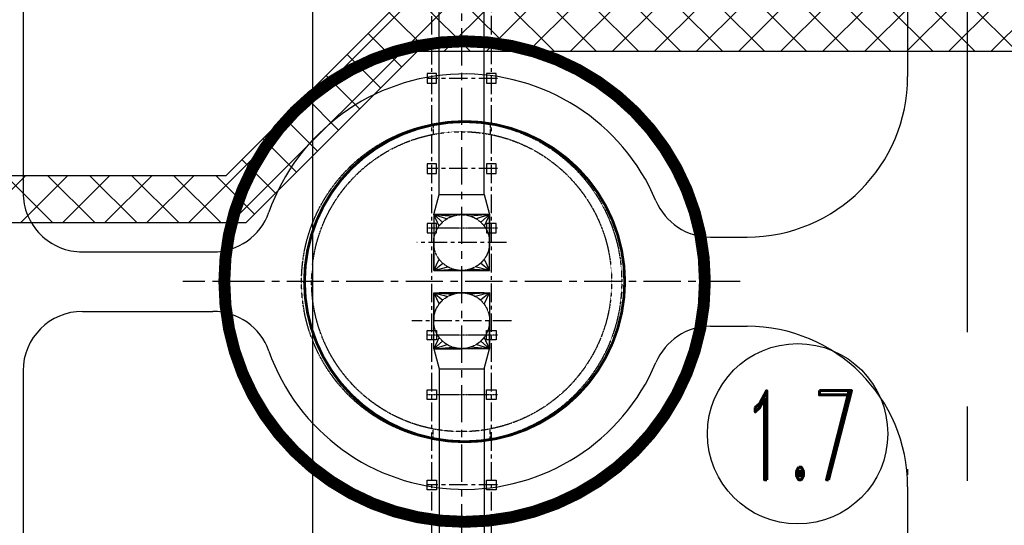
# Model space of a CAD drawing. Header units: inches. Extents: x -8998005 to 170525121, y -30058259 to 1575573.
# Tile 86 of 107: x 175352 to 258125, y 252518 to 295023. Entities that reach past the tile are written whole.
import ezdxf
from ezdxf.enums import TextEntityAlignment as Align

# ---------------------------------------------------------------- set-up
doc = ezdxf.new("R2010")
doc.units = ezdxf.units.IN
doc.header["$LTSCALE"] = 5
doc.header["$MEASUREMENT"] = 0
doc.linetypes.add('CENTER', pattern=[2, 1.25, -0.25, 0.25, -0.25])
doc.linetypes.add('HIDDEN', pattern=[0.375, 0.25, -0.125])
for name, color, linetype in [('CANAL', 4, 'Continuous'), ('DCEN', 237, 'CENTER'), ('DDMM', 4, 'Continuous'), ('DIM', 7, 'Continuous'), ('OBH', 6, 'HIDDEN'), ('obk', 1, 'Continuous'), ('TCE-ME-ROAD', 244, 'Continuous'), ('Text', 6, 'Continuous')]:
    doc.layers.add(name, color=color, linetype=linetype)
doc.styles.add('M1', font='ROMAND.shx', dxfattribs={"height": 6250})

# ---------------------------------------------------------------- blocks, each defined once
blk = doc.blocks.new('A$C17865E07')
at = {"layer": 'obk'}
blk.add_lwpolyline([(-400.0000000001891, -399.9999999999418), (-400.0000000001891, 400.0000000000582), (399.9999999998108, 400.0000000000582), (399.9999999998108, -399.9999999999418)], close=True, dxfattribs=at)
blk = doc.blocks.new('Boiler to Chimney#1&2')
at = {"layer": 'DCEN', "ltscale": 250}
for p, q in [((472203839.5824738, -1994068370.289666), (472203839.5824738, -1993925332.109851)), ((472208839.5824738, -1994068365.400491), (472208839.5824738, -1993925327.220676)), ((472209346.0735186, -1993979545.931406), (472203422.5149788, -1993979545.931406)), ((472209346.0735186, -1993987136.947234), (472203422.5149788, -1993987136.947234)), ((472210111.6494132, -1993993351.947235), (472202567.5155344, -1993993351.947235)), ((472210518.5493516, -1993999921.947235), (472202160.6155959, -1993999921.947235)), ((472209346.0735186, -1994013727.963063), (472203422.5149788, -1994013727.963063))]:
    blk.add_line(p, q, dxfattribs=at)
at = {"layer": 'DCEN', "ltscale": 500}
for p, q in [((472206339.5824738, -1993925332.109851), (472206339.5824741, -1994068370.289666)), ((472229765.6281304, -1993996636.855685), (472182913.5368172, -1993996636.855685))]:
    blk.add_line(p, q, dxfattribs=at)
at = {"layer": 'DCEN', "linetype": 'CENTER'}
for p, q in [((472209346.0735186, -1993992136.947235), (472203422.5149788, -1993992136.947235)), ((472209346.0735186, -1994001136.947234), (472203422.5149788, -1994001136.947234)), ((472209346.0735186, -1994006136.947234), (472203422.5149788, -1994006136.947234))]:
    blk.add_line(p, q, dxfattribs=at)
at = {"layer": 'OBH'}
for p, q in [((472203939.5824738, -1993983392.642798), (472203939.5824738, -1993984257.444013)), ((472208739.5824738, -1993983392.642798), (472208739.5824738, -1993984257.444013)), ((472203939.5824738, -1994009881.251671), (472203939.5824738, -1994009016.450456)), ((472208739.5824738, -1994009881.251671), (472208739.5824738, -1994009016.450456))]:
    blk.add_line(p, q, dxfattribs=at)
for centre, radius in [((472206339.5824738, -1993996636.947235), 13460), ((472206339.5824738, -1993996636.947235), 12610), ((472206339.5824738, -1993993351.947235), 2350), ((472206339.5824738, -1993999921.947235), 2350)]:
    blk.add_circle(centre, radius, dxfattribs=at)
blk.add_arc((472206339.5824738, -1993996636.947235), 20200, 0, 359.9000059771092, dxfattribs=at)
at = {"layer": 'obk'}
for p, q in [((472204439.5824738, -1993989301.947235), (472204439.5824738, -1993929127.871514)), ((472208239.5824738, -1993989301.947235), (472208239.5824738, -1993929127.871514)), ((472203989.5824738, -1993991001.947234), (472203989.5824738, -1993993351.947235)), ((472203989.5824738, -1993991001.947234), (472206339.5824738, -1993991001.947234)), ((472203989.5824738, -1993991001.947234), (472204737.3199003, -1993991632.861825)), ((472203989.5824738, -1993991001.947234), (472205115.0093026, -1993991346.225283)), ((472203989.5824738, -1993991001.947234), (472205589.5483422, -1993991124.852984)), ((472208689.5824738, -1993991001.947234), (472206339.5824738, -1993991001.947234)), ((472208689.5824738, -1993991001.947234), (472207089.6166053, -1993991124.852984)), ((472208689.5824738, -1993991001.947234), (472207564.1556449, -1993991346.225283)), ((472208689.5824738, -1993991001.947234), (472207941.8450473, -1993991632.861825)), ((472208689.5824738, -1993991001.947234), (472208689.5824738, -1993993351.947235)), ((472203989.5824738, -1993995701.947234), (472203989.5824738, -1993993351.947235)), ((472208689.5824738, -1993995701.947234), (472208689.5824738, -1993993351.947235)), ((472203989.5824738, -1993995701.947234), (472204759.7619511, -1993995091.679144)), ((472203989.5824738, -1993995701.947234), (472205193.1680015, -1993995403.34526)), ((472203989.5824738, -1993995701.947234), (472205646.4785008, -1993995597.410858)), ((472208689.5824738, -1993995701.947234), (472207032.6864468, -1993995597.410858)), ((472208689.5824738, -1993995701.947234), (472207485.9969461, -1993995403.34526)), ((472208689.5824738, -1993995701.947234), (472207919.4029964, -1993995091.679144)), ((472203989.5824738, -1993997571.947234), (472203989.5824738, -1993999921.947235)), ((472203989.5824738, -1993997571.947234), (472204759.7619511, -1993998182.215325)), ((472203989.5824738, -1993997571.947234), (472205193.1680015, -1993997870.549209)), ((472203989.5824738, -1993997571.947234), (472205646.4785008, -1993997676.483611)), ((472208689.5824738, -1993997571.947234), (472207032.6864468, -1993997676.483611)), ((472208689.5824738, -1993997571.947234), (472207485.9969461, -1993997870.549209)), ((472208689.5824738, -1993997571.947234), (472207919.4029964, -1993998182.215325)), ((472208689.5824738, -1993997571.947234), (472208689.5824738, -1993999921.947235)), ((472203989.5824738, -1994002271.947234), (472203989.5824738, -1993999921.947235)), ((472208689.5824738, -1994002271.947234), (472208689.5824738, -1993999921.947235)), ((472203989.5824738, -1994002271.947234), (472204737.3199003, -1994001641.032644)), ((472203989.5824738, -1994002271.947234), (472205115.0093026, -1994001927.669186)), ((472203989.5824738, -1994002271.947234), (472205589.5483422, -1994002149.041485)), ((472203989.5824738, -1994002271.947234), (472206339.5824738, -1994002271.947234)), ((472208689.5824738, -1994002271.947234), (472206339.5824738, -1994002271.947234)), ((472208689.5824738, -1994002271.947234), (472207089.6166053, -1994002149.041485)), ((472208689.5824738, -1994002271.947234), (472207564.1556449, -1994001927.669186)), ((472208689.5824738, -1994002271.947234), (472207941.8450473, -1994001641.032644)), ((472204439.5824738, -1994003971.947234), (472204439.5824738, -1994064145.839857)), ((472208239.5824738, -1994003971.947234), (472208239.5824738, -1994064145.839857))]:
    blk.add_line(p, q, dxfattribs=at)
for points in [[(472203989.5824738, -1993991001.947234), (472204439.5824738, -1993989301.947235), (472208239.5824738, -1993989301.947235), (472208689.5824738, -1993991001.947234)], [(472204439.5824738, -1993991969.015566), (472203989.5824738, -1993991001.947234)], [(472208689.5824738, -1993991001.947234), (472208239.5824738, -1993991969.015566)], [(472203989.5824738, -1993995701.947234), (472204439.5824738, -1993994734.878903)], [(472208239.5824738, -1993994734.878903), (472208689.5824738, -1993995701.947234)], [(472208239.5824738, -1993995701.947234), (472204439.5824738, -1993995701.947234)], [(472203989.5824738, -1993997571.947234), (472204439.5824738, -1993998539.015566)], [(472208239.5824738, -1993997571.947234), (472204439.5824738, -1993997571.947234)], [(472208239.5824738, -1993998539.015566), (472208689.5824738, -1993997571.947234)], [(472204439.5824738, -1994001304.878903), (472203989.5824738, -1994002271.947234)], [(472208689.5824738, -1994002271.947234), (472208239.5824738, -1994001304.878903)], [(472203989.5824738, -1994002271.947234), (472204439.5824738, -1994003971.947234), (472208239.5824738, -1994003971.947234), (472208689.5824738, -1994002271.947234)]]:
    blk.add_lwpolyline(points, dxfattribs=at)
for points in [[(472203989.5824738, -1993995701.947234), (472208689.5824738, -1993995701.947234), (472208689.5824738, -1993991001.947234), (472203989.5824738, -1993991001.947234)], [(472203989.5824738, -1993997571.947234), (472208689.5824738, -1993997571.947234), (472208689.5824738, -1994002271.947234), (472203989.5824738, -1994002271.947234)]]:
    blk.add_lwpolyline(points, close=True, dxfattribs=at)
at = {"layer": 'DDMM', "color": 2, "xscale": -1, "rotation": 180}
for p in [(472203839.5824738, -1993979545.931406), (472208839.5824738, -1993979545.931406), (472203839.5824738, -1993987136.947234), (472208839.5824738, -1993987136.947234), (472203839.5824738, -1993992136.947235), (472208839.5824738, -1993992136.947235)]:
    blk.add_blockref('A$C17865E07', p, dxfattribs=at)
at = {"layer": 'DDMM', "color": 2}
for p in [(472203839.5824738, -1994001136.947234), (472208839.5824738, -1994001136.947234), (472203839.5824738, -1994006136.947234), (472208839.5824738, -1994006136.947234), (472203839.5824738, -1994013727.963063), (472208839.5824738, -1994013727.963063)]:
    blk.add_blockref('A$C17865E07', p, dxfattribs=at)
blk = doc.blocks.new('A$C08E86F63')
at = {"layer": 'TCE-ME-ROAD'}
h = blk.add_hatch(dxfattribs=at)
h.set_pattern_fill('ANSI37', color=3, scale=20000, style=0)
h.set_pattern_definition([(45, (0, 0), (-1767.766952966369, 1767.766952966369), []), (135, (0, 0), (-1767.766952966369, -1767.766952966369), [])])
h.paths.add_polyline_path([(-164708.9748621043, -59351.20218613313), (-168708.9748613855, -59351.20218613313), (-168708.9748613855, -370058.5203087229), (-164708.9748613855, -370058.5203087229), (-164708.9748671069, -113312.2021907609), (-75447.1552207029, -113312.2021882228), (-61047.15522195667, -98912.20218947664), (-5.986075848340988e-07, -98912.20218749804), (-1.019099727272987e-06, -285284.7021874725), (-62704.00946368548, -285284.7021874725), (-77232.747221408, -299813.4399438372), (-164708.974863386, -299812.2021850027), (-164708.9748633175, -303812.2021865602), (-75575.89297370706, -303813.4399427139), (-61047.15521666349, -289284.7021856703), (-9.563518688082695e-07, -289284.7021836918), (-1.242500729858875e-06, -515312.2021873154), (85191.02507293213, -515312.2021873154), (85191.02507293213, -510312.2021873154), (4999.999998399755, -510312.2021873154), (4999.999999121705, -217302.2021854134), (14999.99999957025, -217302.2021853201), (14999.99999957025, -212302.2021855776), (4999.999999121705, -212302.2021853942), (4999.999999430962, -94912.20219127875), (-62704.00946897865, -94912.20219127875), (-77104.00946840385, -109312.202189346), (-164708.9748673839, -109312.2021909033)])
at = {"layer": 'TCE-ME-ROAD', "color": 3}
blk.add_lwpolyline([(85191.02507313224, -515312.2021873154), (-1.242500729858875e-06, -515312.2021873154), (-9.563518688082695e-07, -289284.7021836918), (-61047.15521666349, -289284.7021856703), (-75575.89297370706, -303813.4399427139), (-164708.9748633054, -303812.2021865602), (-164708.9748613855, -370058.5203087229), (-168708.9748613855, -370058.5203087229), (-168708.9748613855, -59351.20218613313), (-164708.9748621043, -59351.20218613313), (-164708.9748673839, -109312.2021909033), (-77104.00946840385, -109312.202189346), (-62704.00946897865, -94912.20219127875), (4999.999999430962, -94912.20219127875), (4999.999999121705, -212302.2021853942), (14999.99999957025, -212302.2021855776), (14999.99999957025, -217302.2021853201), (4999.999999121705, -217302.2021854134), (4999.999998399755, -510312.2021873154), (85191.02507313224, -510312.2021873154), (85191.02507313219, -514062.2021850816)], dxfattribs=at)
blk.add_lwpolyline([(-62704.00946368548, -285284.7021874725), (-1.019099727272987e-06, -285284.7021874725), (-5.986075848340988e-07, -98912.20218749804), (-61047.15522195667, -98912.20218947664), (-75447.1552207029, -113312.2021882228), (-164708.9748671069, -113312.2021907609), (-164708.974863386, -299812.2021850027), (-77232.747221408, -299813.4399438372)], close=True, dxfattribs=at)
blk = doc.blocks.new('BTG Road')
at = {"layer": 'TCE-ME-ROAD', "color": 11, "linetype": 'CENTER', "ltscale": 5000}
blk.add_line((3009893.943795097, 641519.0992813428), (3009893.943794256, 204269.0992799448), dxfattribs=at)
at = {"layer": 'TCE-ME-ROAD'}
for p, q in [((2930531.485173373, 625769.0992815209), (2930531.485171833, 522019.0993058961)), ((3004893.943795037, 582549.0992827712), (3004893.94379497, 531769.0993033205)), ((2988333.526725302, 518269.0993033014), (2991393.943795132, 518269.099303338)), ((2988333.321767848, 510769.099302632), (2991393.94379494, 510769.099302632)), ((2930531.48517161, 507019.0993058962), (2930531.485170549, 435519.0992804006)), ((3004893.943794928, 498769.0993023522), (3004893.943794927, 498269.0992807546)), ((3004893.94379494, 497269.0993026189), (3004893.943794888, 444019.0992819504))]:
    blk.add_line(p, q, dxfattribs=at)
at = {"layer": 'TCE-ME-ROAD', "ltscale": 5000}
for p, q in [((2935531.48517198, 517019.0993058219), (2946477.085705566, 517019.0993061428)), ((2935531.485171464, 512019.0993058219), (2946477.257353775, 512019.0993061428))]:
    blk.add_line(p, q, dxfattribs=at)
at = {"layer": 'TCE-ME-ROAD', "ltscale": 100}
for centre, radius, start, end in [((2967647.943833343, 514519.3415682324), 17460, 22.92778923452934, 160.4933542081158), ((2988333.526725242, 523269.0993033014), 5000, 202.9277892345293, 270), ((2946477.08570542, 522019.0993061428), 5000, 270, 340.4933542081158), ((2946477.257353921, 507019.0993061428), 5000, 19.50795709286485, 90), ((2988333.321767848, 505769.099302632), 5000, 90, 157.0708686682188), ((2967647.943833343, 514519.3415682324), 17460, 199.5079570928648, 337.0708686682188)]:
    blk.add_arc(centre, radius, start, end, dxfattribs=at)
at = {"layer": 'TCE-ME-ROAD'}
for centre, radius, start, end in [((2991393.94379497, 531769.099303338, 2.475703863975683e-09), 13500, 270, 0), ((2935531.48517161, 507019.0993058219), 5000, 90, 179.9999999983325), ((2991393.94379494, 497269.099302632), 13500, 0, 90)]:
    blk.add_arc(centre, radius, start, end, dxfattribs=at)
at = {"layer": 'TCE-ME-ROAD', "ltscale": 5000}
blk.add_arc((2935531.485171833, 522019.0993058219), 5000, 179.9999999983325, 270, dxfattribs=at)

msp = doc.modelspace()

# ---------------------------------------------------------------- linework, layer by layer
at = {"layer": 'CANAL', "color": 8}
msp.add_line((200000.0000469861, -799999.9999956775), (200000.0000469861, 1470818.601342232), dxfattribs=at)
at = {"layer": 'DIM', "linetype": 'Continuous'}
msp.add_circle((240749.7953912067, 260214.6715566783, 96251.3133195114), 7580.372974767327, dxfattribs=at)
at = {"layer": 'OBH', "color": 6}
for points, const_width in [([(192554.0015035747, 273009.0556801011, 21380.71911584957), (192554.0018570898, 273012.834785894)], 999.9999081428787), ([(199294.0005445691, 272996.1289601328, 13274.40612722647), (199293.9999334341, 273000.1848854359)], 232.0689557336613)]:
    msp.add_lwpolyline(points, format="xyb", dxfattribs=dict(at, const_width=const_width))

# ---------------------------------------------------------------- block references
at = {"ltscale": 100}
msp.add_blockref('A$C08E86F63', (269808.9749743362, 391250.0000089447), dxfattribs=at)
at = {"color": 2, "linetype": 'Continuous'}
msp.add_blockref('Boiler to Chimney#1&2', (-471993835.5823877, 1994269637.097976), dxfattribs=at)
at = {"layer": 'DIM'}
msp.add_blockref('BTG Road', (-2754893.943747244, -241519.0992772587), dxfattribs=at)

# ---------------------------------------------------------------- texts
at = {"layer": 'Text', "style": 'M1', "width": 0.6}
msp.add_text('1.7', height=7500, dxfattribs=at).set_placement((240945.6143940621, 260091.0463717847, 96251.31331951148), align=Align.MIDDLE)

doc.saveas('drawing.dxf')
